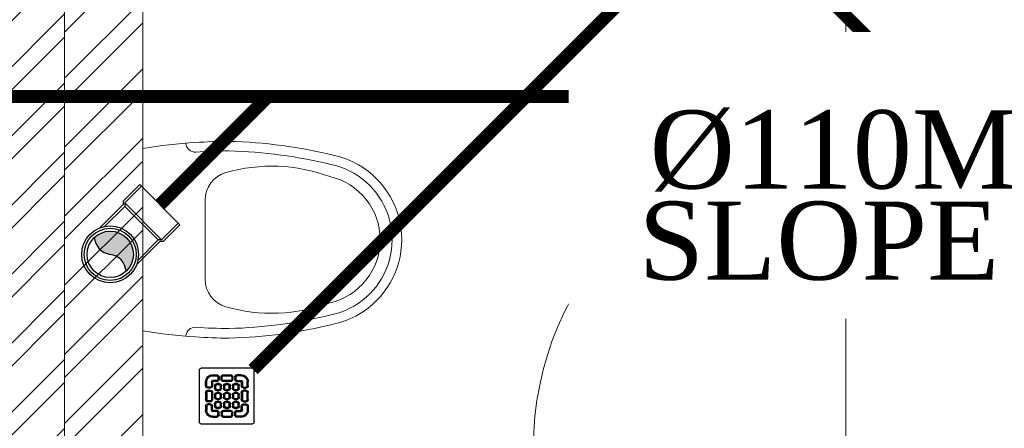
# Model space of a CAD drawing. Header units: inches. Extents: x 105152 to 158499, y 12149 to 30915.
# Tile 55 of 256: x 123990 to 124066, y 21381 to 21412. Entities that reach past the tile are written whole.
import ezdxf

# ---------------------------------------------------------------- set-up
doc = ezdxf.new("R2010")
doc.units = ezdxf.units.IN
doc.header["$MEASUREMENT"] = 0
for name, color, linetype, lineweight in [('AR - PLAN', 251, 'Continuous', 5), ('DRAINAGE ', 7, 'Continuous', 9), ('PD_BRICK WALL_115', 134, 'Continuous', 30), ('PD_FIXTURE', 21, 'Continuous', 25), ('PD_HATCH', 45, 'Continuous', 9), ('PP- 75DIA Soil Waste Sewer pipe', 90, 'Continuous', 9), ('PP-Soil Pipe', 1, 'Continuous', 25), ('PP-SWP', 1, 'Continuous', 25), ('PP-TEXT', 7, 'Continuous', 40), ('PP-WWP', 3, 'Continuous', 25)]:
    doc.layers.add(name, color=color, linetype=linetype, lineweight=lineweight)
doc.styles.add('Arial', font='GOTHIC.TTF')

# ---------------------------------------------------------------- blocks, each defined once
blk = doc.blocks.new('A$C24556D30')
at = {"color": 251, "lineweight": 5}
for p, q in [((170.0000553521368, 400.0000540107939), (170.0000553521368, 20.00005401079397)), ((300.0000553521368, 210.000054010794), (300.0000553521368, 292.2294342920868)), ((300.0000553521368, 210.000054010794), (300.0000553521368, 127.7706737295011))]:
    blk.add_line(p, q, dxfattribs=at)
for points in [[(279.8877858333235, 412.5391608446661, 0.027530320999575), (170.0000553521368, 400.0000540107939, 0.027530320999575)], [(569.74867281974, 385.5564478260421, 0.0549045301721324), (350.0000553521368, 415.000054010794, 0.0549045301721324)], [(564.9384326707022, 366.1435245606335, 0.0549045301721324), (349.5301892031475, 395.0055741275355, 0.0549045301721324)], [(300.0000553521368, 210.000054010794), (300.0000553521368, 290.000054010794, 0.7043924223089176)], [(300.0000553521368, 210.000054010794), (300.0000553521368, 130.0000540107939, -0.7043924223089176)], [(564.9384326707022, 53.85658346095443, -0.0549045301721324), (349.5301892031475, 24.99453389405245, -0.0549045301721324)], [(569.74867281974, 34.44366019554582, -0.0549045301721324), (350.0000553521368, 5.000054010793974, -0.0549045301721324)], [(170.0000553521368, 20.00005401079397, 0.0275303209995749), (279.8877858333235, 7.460947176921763, 0.0275303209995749)]]:
    blk.add_lwpolyline(points, format="xyb", dxfattribs=at)
for centre, radius, start, end in [((279.9358992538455, 412.5424842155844), 20, 184.5904764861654, 273.8822723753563), ((350.0000553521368, -584.9999459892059), 1000, 90, 94.02043563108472), ((350.0000553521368, -584.9999459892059), 980, 90, 94.02043563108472), ((530.0000553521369, 210.000054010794), 180, 59.99999999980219, 77.24246783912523), ((360.0000553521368, 292.2294342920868), 60, 105.9249351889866, 180), ((439.0485481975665, 15.1852102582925), 348.1009654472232, 69.7009941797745, 105.9249351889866), ((530.0000553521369, 210.000054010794), 160, 59.99999999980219, 77.24246783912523), ((530.0000553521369, 210.000054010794), 180, 0, 59.99999999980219), ((530.0000553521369, 210.000054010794), 135, 0, 77.24246783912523), ((530.0000553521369, 210.000054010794), 160, 0, 59.99999999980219), ((530.0000553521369, 210.000054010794), 135, 282.7575321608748, 0), ((530.0000553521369, 210.000054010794), 160, 300.0000000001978, 0), ((530.0000553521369, 210.000054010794), 180, 300.0000000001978, 0), ((360.0000553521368, 127.7706737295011), 60, 180, 254.0750648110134), ((439.0485481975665, 404.8148977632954), 348.1009654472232, 254.0750648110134, 290.2990058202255), ((530.0000553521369, 210.000054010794), 160, 282.7575321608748, 300.0000000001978), ((530.0000553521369, 210.000054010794), 180, 282.7575321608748, 300.0000000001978), ((279.9358992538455, 7.457623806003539), 20, 86.1177276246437, 175.4095235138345), ((350.0000553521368, 1005.000054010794), 980, 265.9795643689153, 270), ((350.0000553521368, 1005.000054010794), 1000, 265.9795643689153, 270)]:
    blk.add_arc(centre, radius, start, end, dxfattribs=at)
blk = doc.blocks.new('FIRST FLOOR PLAN 0')
at = {"layer": 'PD_HATCH', "lineweight": 5}
h = blk.add_hatch(dxfattribs=at)
h.set_pattern_fill('ANSI32', color=251, scale=10)
h.set_pattern_definition([(45, (-550.7705653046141, -242.3817885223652), (-2.651650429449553, 2.651650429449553), []), (45, (-549.0027983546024, -242.3817885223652), (-2.651650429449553, 2.651650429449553), [])])
h.paths.add_polyline_path([(-539.9997091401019, -240.2998080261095), (-583.2497091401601, -240.2998080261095), (-583.2497091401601, -244.7998080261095), (-539.9997091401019, -244.7998080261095)])
h.paths.add_polyline_path([(-625.2497091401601, -240.2998080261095), (-668.4997091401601, -240.2998080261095), (-668.4997091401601, -244.7998080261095), (-625.2497091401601, -244.7998080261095)], flags=17)
h.paths.add_polyline_path([(-539.9997091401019, -323.4998080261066), (-539.9997091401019, -327.9998080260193), (-377.9997091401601, -327.9998080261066), (-377.9997091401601, -323.4998080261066), (-530.9997091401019, -323.4998080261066), (-530.9997091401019, -233.9998080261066), (-470.9997091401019, -233.9998080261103), (-470.9997091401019, -257.9998080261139), (-466.4997091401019, -257.9998080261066), (-466.4997091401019, -233.9998080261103), (-386.9997091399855, -233.9998080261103), (-386.9997091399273, -261.9998080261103), (-382.4997091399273, -261.9998080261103), (-382.4997091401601, -102.9998080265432), (-377.9997091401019, -102.9998080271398), (-377.9997091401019, -98.49980802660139), (-386.9997091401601, -98.49980802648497), (-386.9997091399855, -224.9998080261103), (-530.9997091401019, -224.9998080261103), (-530.9997091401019, -8.9998324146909), (-539.9997091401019, -8.9998324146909)])
h.paths.add_polyline_path([(-595.4997039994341, -332.9374820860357), (-590.9997039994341, -332.9374820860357), (-590.9997039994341, -327.9998080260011), (-581.9997091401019, -327.9998080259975), (-581.9997091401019, -323.4998080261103), (-668.4997091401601, -323.4998080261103), (-668.4997091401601, -167.9998080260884), (-745.4997091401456, -167.9998080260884), (-745.4997091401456, -172.4998080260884), (-672.9997091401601, -172.4998080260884), (-672.9997091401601, -323.4998080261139), (-728.9997091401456, -323.4998080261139), (-728.9997091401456, -327.9998080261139), (-595.4997039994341, -327.9998080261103)])
h = blk.add_hatch(dxfattribs=at)
h.set_pattern_fill('ANSI32', color=251, scale=10)
h.set_pattern_definition([(45, (26013.46920260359, 17879.3870099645), (-2.651650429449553, 2.651650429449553), []), (45, (26015.2369695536, 17879.3870099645), (-2.651650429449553, 2.651650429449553), [])])
h.paths.add_polyline_path([(-524.9997091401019, -8.999808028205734), (-530.9997091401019, -8.999808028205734), (-530.9997091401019, -44.99980802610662), (-524.9997091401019, -44.99980802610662)])
h.paths.add_polyline_path([(-524.9997091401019, -44.99980802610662), (-530.9997091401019, -44.99980802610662), (-530.9997091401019, -80.99980802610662), (-524.9997091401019, -80.99980802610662)])
h.paths.add_polyline_path([(-530.9997091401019, -80.99980802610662), (-530.9997091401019, -116.9998080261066), (-524.9997091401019, -116.9998080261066), (-524.9997091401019, -80.99980802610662)])
h.paths.add_polyline_path([(-524.9997091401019, -116.9998080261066), (-530.9997091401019, -116.9998080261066), (-530.9997091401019, -152.9998080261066), (-524.9997091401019, -152.9998080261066)])
h.paths.add_polyline_path([(-524.9997091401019, -152.9998080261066), (-530.9997091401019, -152.9998080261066), (-530.9997091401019, -188.9998080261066), (-524.9997091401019, -188.9998080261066)])
h.paths.add_polyline_path([(-524.9997091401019, -188.9998080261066), (-530.9997091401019, -188.9998080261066), (-530.9997091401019, -224.9998080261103), (-524.9997091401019, -224.9998080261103)])
h.paths.add_polyline_path([(-245.9997091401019, -8.99980802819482), (-254.9997091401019, -8.99980802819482), (-254.9997091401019, -98.49980802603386), (-259.4997091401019, -98.49980802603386), (-259.4997091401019, -102.9998080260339), (-254.9997091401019, -102.9998080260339), (-254.9997091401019, -112.9998080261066), (-245.9997091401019, -112.999808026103)])
h.paths.add_polyline_path([(-326.9997091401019, -8.999808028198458), (-331.4997091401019, -8.999808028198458), (-331.4997091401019, -98.49980802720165), (-335.9997091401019, -98.49980802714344), (-335.9997091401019, -102.9998080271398), (-301.4997091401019, -102.9998080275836), (-301.4997091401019, -98.49980802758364), (-326.9997091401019, -98.49980802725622)])
h.paths.add_polyline_path([(-331.4997091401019, -26.99980802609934), (-334.4997091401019, -26.99980802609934), (-334.4997091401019, -31.49980802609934), (-331.4997091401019, -31.49980802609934)], flags=17)
h.paths.add_polyline_path([(-358.4997091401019, -26.99980802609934), (-361.4997091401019, -26.99980802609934), (-361.4997091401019, -17.99980802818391), (-365.9997091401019, -17.99980802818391), (-365.9997091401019, -26.99980802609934), (-376.4997091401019, -26.99980802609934), (-376.4997091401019, -31.49980802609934), (-358.4997091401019, -31.49980802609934)])
h.paths.add_polyline_path([(-412.4997091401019, -8.999808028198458), (-416.9997091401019, -8.999808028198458), (-416.9997091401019, -24.99980802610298), (-416.9997091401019, -31.49980802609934), (-412.4997091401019, -31.49980802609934), (-412.4997091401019, -26.99980802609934)])
h.paths.add_polyline_path([(-121.4997091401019, -8.99980802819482), (-125.9997091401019, -8.99980802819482), (-125.9997091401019, -26.99980802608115), (-121.4997091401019, -26.99980802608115)])
at = {"layer": 'PD_BRICK WALL_115', "color": 251, "lineweight": 5}
blk.add_line((-524.9997091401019, -224.9998080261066), (-524.9997091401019, -8.999808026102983), dxfattribs=at)
blk.add_lwpolyline([(-377.9997091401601, -323.4998080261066), (-530.9997091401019, -323.4998080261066), (-530.9997091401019, -233.9998080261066), (-470.9997091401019, -233.9998080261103), (-470.9997091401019, -257.9998080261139), (-466.4997091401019, -257.9998080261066), (-466.4997091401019, -233.9998080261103), (-386.9997091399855, -233.9998080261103), (-386.9997091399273, -261.9998080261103), (-382.4997091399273, -261.9998080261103), (-382.4997091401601, -102.9998080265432), (-377.9997091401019, -102.9998080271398), (-377.9997091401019, -98.49980802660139), (-386.9997091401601, -98.49980802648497), (-386.9997091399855, -224.9998080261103), (-530.9997091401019, -224.9998080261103), (-530.9997091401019, -8.9998324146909), (-539.9997091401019, -8.9998324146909), (-539.9997091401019, -323.4998080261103), (-539.9997091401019, -323.4998080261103)], dxfattribs=at)
at = {"layer": 'PD_FIXTURE', "color": 251, "lineweight": 5, "ltscale": 12}
for p, q in [((-470.9997091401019, -186.9998080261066), (-470.9997091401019, -200.6248080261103)), ((-470.9997091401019, -186.9998080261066), (-470.9997091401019, -198.9998080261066)), ((-470.9997091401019, -222.9998080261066), (-470.9997091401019, -198.9998080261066))]:
    blk.add_line(p, q, dxfattribs=at)
blk.add_arc((-470.9997091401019, -222.9998080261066), 24, 90, 180, dxfattribs=at)
at = {"layer": 'PD_FIXTURE', "color": 251, "ltscale": 12, "xscale": -0.03684210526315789, "yscale": 0.03684210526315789, "zscale": 0.03684210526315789, "rotation": 180}
blk.add_blockref('A$C24556D30', (-531.2628690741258, -199.2629639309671), dxfattribs=at)
blk = doc.blocks.new('PP-WC CONNECTOR BEND')
at = {"lineweight": 30}
h = blk.add_hatch(color=256, dxfattribs=at)
edge = h.paths.add_edge_path()
edge.add_ellipse((-79.84568734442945, 16.06918967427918), major_axis=(19.39290396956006, 18.32186724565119), ratio=1, start_angle=96.33861705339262, end_angle=173.6613829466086, ccw=False)
edge.add_ellipse((-101.1428493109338, 0.0003864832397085), major_axis=(22.89194586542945, -24.23013451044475), ratio=0.9999999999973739, start_angle=-45.00000000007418, end_angle=134.9999999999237, ccw=False)
edge.add_ellipse((-122.4400112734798, -16.0684167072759), major_axis=(18.3218672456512, -19.39290396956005), ratio=1, start_angle=6.33861705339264, end_angle=83.66138294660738)
at = {"linetype": 'Continuous'}
for p, q in [((-37.50000000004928, 37.49999999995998), (-84.90057435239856, 37.49999999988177)), ((-34.09090909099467, 40.90909090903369), (-37.50000000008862, 37.49999999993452)), ((-34.09090909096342, 40.90909090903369), (-5.70708e-11, 40.90909090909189)), ((5.72413e-11, -40.90909090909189), (-5.70708e-11, 40.90909090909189)), ((-37.49999999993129, -37.50000000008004), (-84.90057435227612, -37.50000000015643)), ((-34.09090909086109, -40.90909090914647), (-37.4999999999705, -37.50000000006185)), ((-34.09090909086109, -40.90909090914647), (5.72413e-11, -40.90909090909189))]:
    blk.add_line(p, q, dxfattribs=at)
at = {"linetype": 'Continuous', "ltscale": 0.005}
for p, q in [((-37.50000000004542, 34.09090909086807), (-78.63664915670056, 34.09090909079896)), ((-34.09090909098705, 37.49999999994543), (-37.50000000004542, 34.09090909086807)), ((-37.49999999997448, -34.09090909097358), (-37.50000000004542, 34.09090909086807)), ((-34.09090909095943, 37.49999999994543), (-6.89511e-11, 37.5)), ((-34.09090909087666, -37.50000000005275), (-34.09090909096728, 37.49999999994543)), ((-37.49999999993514, -34.09090909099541), (-78.63664915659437, -34.09090909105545)), ((-34.09090909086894, -37.50000000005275), (-37.49999999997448, -34.09090909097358)), ((-34.09090909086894, -37.50000000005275), (4.14389e-11, -37.5))]:
    blk.add_line(p, q, dxfattribs=at)
at = {"linetype": 'Continuous'}
blk.add_circle((-101.2499999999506, -1.69166e-10), 40.90909090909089, dxfattribs=at)
at = {"lineweight": 30}
for radius in [37.50049768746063, 33.33377572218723]:
    blk.add_circle((-101.1428493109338, 0.0003864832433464), radius, dxfattribs=at)
for centre, start, end in [((-79.84568734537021, 16.06918967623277), 139.7119494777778, 217.0347153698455), ((-122.4400112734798, -16.0684167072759), 319.7119494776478, 37.03471536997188)]:
    blk.add_arc(centre, 26.67912186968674, start, end, dxfattribs=at)
blk = doc.blocks.new('PP-GRATING')
at = {"linetype": 'Continuous'}
for p, q in [((-53.13747282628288, -49.44342391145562), (-53.13747282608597, 49.44342391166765)), ((-49.72758152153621, 52.85331521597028), (49.72758152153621, 52.85331521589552)), ((-27.56328804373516, 40.69137005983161), (-27.56328804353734, 38.6454352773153)), ((-19.60687500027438, 40.69137005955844), (-27.56328705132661, 40.69137005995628)), ((-19.60687500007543, 38.6454352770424), (-27.56328705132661, 38.6454352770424)), ((-19.60687500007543, 38.6454352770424), (-19.60687500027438, 40.69137005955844)), ((-7.103939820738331, 38.64543329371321), (-7.103939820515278, 40.69136807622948)), ((-7.103940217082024, 40.6913679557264), (6.535625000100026, 40.6913679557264)), ((-7.103940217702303, 38.64543317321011), (6.535625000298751, 38.64543317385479)), ((6.535625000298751, 40.6913680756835), (6.535625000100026, 38.64543329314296)), ((19.03855978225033, 40.69137005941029), (26.99497183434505, 40.69137005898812)), ((19.03855978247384, 38.64543527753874), (19.03855978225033, 40.69137005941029)), ((19.03855978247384, 38.64543527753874), (26.99497183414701, 38.64543527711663)), ((26.99497282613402, 40.69137005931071), (26.99497282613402, 38.64543527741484)), ((52.56915760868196, 50.01173912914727), (52.5691576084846, -48.87510869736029)), ((-38.92959239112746, 27.27913092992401), (-40.9755271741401, 27.27913092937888)), ((-40.9755271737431, 27.27913152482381), (-40.9755271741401, 19.32271800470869)), ((-38.92959239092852, 19.32271800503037), (-40.97552717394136, 19.32271811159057)), ((-38.92959239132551, 27.2791315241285), (-38.92959239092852, 19.32271800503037)), ((-29.83654891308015, 19.32271788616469), (-29.83654891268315, 27.27913104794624)), ((-27.79061413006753, 27.27913104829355), (-29.83654891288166, 27.27913092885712)), ((-29.83654891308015, 19.32271788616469), (-27.79061413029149, 19.32271788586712)), ((-27.79061413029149, 19.32271788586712), (-27.79061413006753, 27.27913104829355)), ((-27.56328804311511, 29.55239179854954), (-27.56328804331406, 27.5064570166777)), ((-27.56328804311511, 29.55239179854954), (-19.60687539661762, 29.55239179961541)), ((-27.56328804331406, 27.5064570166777), (-19.60687539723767, 27.50645701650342)), ((-23.92607065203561, 14.77619622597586), (-23.92607065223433, 19.32271792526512)), ((-21.88013586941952, 19.32271792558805), (-23.92607065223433, 19.32271792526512)), ((-21.88013586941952, 14.77619626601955), (-21.88013586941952, 19.32271788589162)), ((-19.60687539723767, 27.50645701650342), (-19.60687539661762, 29.55239179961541)), ((-19.60687500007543, 23.64191361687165), (-15.06035345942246, 23.64191361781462)), ((-19.60687499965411, 21.59597883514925), (-19.60687500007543, 23.64191361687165)), ((-19.60687480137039, 21.59597875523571), (-15.0603532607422, 21.59597875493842)), ((-17.3336141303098, 31.82565266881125), (-17.33361413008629, 36.37217436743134)), ((-15.28767934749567, 36.37217433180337), (-17.3336141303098, 36.37217433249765)), ((-17.3336141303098, 31.82565266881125), (-15.2876793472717, 31.82565266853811)), ((-15.2876793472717, 31.82565266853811), (-15.28767934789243, 36.37217436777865)), ((-15.06035345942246, 23.64191361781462), (-15.06035345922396, 21.59597883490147)), ((-12.78709239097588, 19.32271784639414), (-12.78709239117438, 14.77619614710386)), ((-10.74115760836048, 19.32271796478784), (-12.78709239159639, 19.32271796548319)), ((-11.42313586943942, 36.37217242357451), (-11.42313586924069, 31.8256507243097)), ((-9.377201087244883, 36.37217242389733), (-11.42313586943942, 36.37217242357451)), ((-11.42313586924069, 31.82565076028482), (-9.377201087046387, 31.82565072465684)), ((-10.74115760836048, 19.32271796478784), (-10.74115760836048, 14.77619634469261)), ((-9.377201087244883, 36.37217242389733), (-9.377201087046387, 31.82565072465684)), ((-7.103940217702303, 29.55238981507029), (6.535625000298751, 29.55238981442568)), ((-7.103940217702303, 29.55238981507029), (-7.103940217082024, 27.50645503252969)), ((-7.103940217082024, 27.50645503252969), (6.535625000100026, 27.50645503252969)), ((-6.876614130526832, 14.7761961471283), (-6.876614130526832, 19.32271784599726)), ((-4.830679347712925, 19.3227178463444), (-6.876614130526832, 19.32271784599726)), ((-4.830679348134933, 14.77619614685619), (-4.830679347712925, 19.3227178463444)), ((-2.557418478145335, 23.64191353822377), (1.98910306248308, 23.64191353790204)), ((-2.55741847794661, 21.59597875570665), (-2.557418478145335, 23.64191353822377)), ((-2.55741847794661, 21.59597875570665), (1.989103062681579, 21.59597875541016)), ((1.98910306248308, 23.64191353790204), (1.989103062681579, 21.59597875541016)), ((4.262364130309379, 19.32271788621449), (4.262364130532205, 14.77619626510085)), ((6.308298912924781, 19.32271788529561), (4.262364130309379, 19.32271788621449)), ((6.308298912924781, 19.32271788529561), (6.308298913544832, 14.77619626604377)), ((6.535625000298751, 29.55238981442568), (6.535625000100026, 27.50645503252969)), ((8.808885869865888, 31.82565068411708), (8.808885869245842, 36.37217230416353)), ((10.85482065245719, 36.37217219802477), (8.808885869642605, 36.37217219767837)), ((8.808885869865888, 31.82565068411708), (10.85482065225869, 31.82565068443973)), ((10.17284239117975, 14.77619614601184), (10.1728423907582, 19.32271784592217)), ((12.21877717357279, 19.32271784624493), (10.1728423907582, 19.32271784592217)), ((10.85482065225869, 31.82565068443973), (10.85482065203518, 36.37217230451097)), ((12.21877717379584, 14.77619614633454), (12.21877717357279, 19.32271784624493)), ((14.49203804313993, 23.64191353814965), (19.03855958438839, 23.64191353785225)), ((14.49203804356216, 21.59597875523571), (14.49203804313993, 23.64191353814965)), ((14.49203804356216, 21.59597875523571), (19.03855958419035, 21.59597875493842)), ((14.71936413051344, 31.82565266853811), (14.71936413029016, 36.37217436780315)), ((14.71936413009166, 36.3721743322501), (16.76529891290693, 36.37217433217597)), ((16.76529891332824, 31.82565266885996), (14.71936413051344, 31.82565266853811)), ((16.76529891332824, 31.82565266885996), (16.76529891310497, 36.37217436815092)), ((26.99497282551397, 29.55239179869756), (19.03856017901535, 29.55239179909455)), ((19.03856017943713, 27.50645701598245), (19.03856017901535, 29.55239179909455)), ((26.99497282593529, 27.50645701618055), (19.03856017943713, 27.50645701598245)), ((19.03855958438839, 23.64191353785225), (19.03855958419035, 21.59597875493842)), ((21.31182065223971, 19.32271788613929), (21.31182065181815, 14.77619626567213)), ((23.35775543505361, 19.32271788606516), (21.31182065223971, 19.32271788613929)), ((23.35775543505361, 19.32271788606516), (23.35775543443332, 14.776196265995)), ((26.99497282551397, 29.55239179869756), (26.99497282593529, 27.50645701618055)), ((27.22229891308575, 19.32271788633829), (27.22229891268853, 27.27913104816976)), ((27.22229891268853, 27.27913104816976), (29.26823369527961, 27.27913092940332)), ((29.26823369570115, 19.32271788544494), (27.22229891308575, 19.32271788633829)), ((29.26823369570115, 19.32271788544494), (29.2682336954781, 27.27913104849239)), ((38.36127717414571, 27.2791315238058), (38.36127717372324, 19.3227180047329)), ((38.36127717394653, 27.27913092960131), (40.40721195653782, 27.27913092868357)), ((38.36127717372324, 19.3227180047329), (40.40721195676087, 19.32271811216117)), ((40.40721195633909, 27.2791315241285), (40.40721195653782, 19.32271800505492)), ((-40.97552717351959, 6.819783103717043), (-40.97552717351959, -6.819781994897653)), ((-38.92959239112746, 6.819783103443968), (-40.97552717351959, 6.819783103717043)), ((-38.92959239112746, 6.819783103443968), (-38.92959239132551, -6.819781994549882)), ((-36.65633152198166, 17.04945701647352), (-32.10981017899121, 17.0494570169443)), ((-36.65633152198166, 17.04945701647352), (-36.65633152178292, 15.00352223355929)), ((-36.65633152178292, 15.00352223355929), (-32.10981017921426, 15.00352223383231)), ((-32.10980978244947, 11.1389787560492), (-36.65633132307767, 11.1389787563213)), ((-36.65633132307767, 11.1389787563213), (-36.65633132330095, 9.093043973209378)), ((-32.10980978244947, 9.093043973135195), (-36.65633132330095, 9.093043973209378)), ((-32.10980978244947, 9.093043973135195), (-32.10980978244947, 11.1389787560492)), ((-29.83654891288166, -6.819782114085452), (-29.83654891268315, 6.819783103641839)), ((-29.83654891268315, 6.819783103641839), (-27.79061413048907, 6.819783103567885)), ((-27.79061413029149, -6.819782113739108), (-27.79061413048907, 6.819783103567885)), ((-21.88013586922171, 14.77619622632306), (-23.92607065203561, 14.77619622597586)), ((-23.92607065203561, -2.27326066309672), (-23.92607065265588, 2.273261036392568)), ((-21.8801358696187, 2.273261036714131), (-23.92607065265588, 2.273261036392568)), ((-21.8801358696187, -2.273260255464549), (-21.8801358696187, 2.273261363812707)), ((-15.06035365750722, 12.50293527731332), (-19.60687499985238, 12.50293527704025)), ((-19.60687460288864, 12.50293535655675), (-19.60687460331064, 10.45700057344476)), ((-15.0603532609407, 10.45700057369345), (-19.60687460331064, 10.45700057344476)), ((-19.60687499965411, 6.592456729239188), (-15.06035345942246, 6.592456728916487)), ((-19.60687499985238, 4.546521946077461), (-19.60687499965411, 6.592456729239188)), ((-19.60687480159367, 4.546522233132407), (-15.0603532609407, 4.546522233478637)), ((-15.06035326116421, 12.50293535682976), (-15.0603532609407, 10.45700057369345)), ((-15.06035345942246, 6.592456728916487), (-15.06035345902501, 4.546521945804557)), ((-12.78709239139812, 14.7761963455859), (-10.74115760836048, 14.77619634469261)), ((-12.78709239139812, 2.273261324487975), (-12.78709239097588, -2.273260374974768)), ((-10.74115760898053, 2.27326107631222), (-12.78709239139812, 2.273261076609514)), ((-10.74115760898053, 2.27326107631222), (-10.74115760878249, -2.273260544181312)), ((-4.830679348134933, 14.77619614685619), (-6.876614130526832, 14.7761961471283)), ((-6.876614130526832, -2.273260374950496), (-6.876614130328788, 2.273261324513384)), ((-4.830679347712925, 2.273261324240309), (-6.876614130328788, 2.273261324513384)), ((-4.830679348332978, -2.273260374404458), (-4.830679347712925, 2.273261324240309)), ((1.98910326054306, 12.50293527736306), (-2.557418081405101, 12.50293527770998)), ((-2.557418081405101, 12.50293527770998), (-2.557418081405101, 10.45700049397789)), ((1.989103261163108, 10.45700049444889), (-2.557418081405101, 10.45700049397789)), ((-2.557418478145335, 6.592457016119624), (1.98910306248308, 6.592457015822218)), ((-2.557418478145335, 4.546522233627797), (-2.557418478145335, 6.592457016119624)), ((-2.557418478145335, 4.546522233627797), (1.98910306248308, 4.546522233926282)), ((1.98910326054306, 12.50293527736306), (1.989103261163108, 10.45700049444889)), ((1.98910306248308, 6.592457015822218), (1.98910306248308, 4.546522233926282)), ((4.262364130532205, 14.77619626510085), (6.308298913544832, 14.77619626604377)), ((4.262364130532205, 2.273261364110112), (4.262364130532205, -2.273260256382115)), ((6.308298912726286, 2.273261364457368), (4.262364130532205, 2.273261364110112)), ((6.308298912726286, 2.273261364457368), (6.308298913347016, -2.273260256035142)), ((12.21877717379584, 14.77619614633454), (10.17284239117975, 14.77619614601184)), ((10.17284239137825, -2.273260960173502), (10.17284239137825, 2.273260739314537)), ((12.21877717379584, 2.273260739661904), (10.17284239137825, 2.273260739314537)), ((12.21877717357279, -2.273260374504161), (12.21877717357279, 2.273261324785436)), ((19.03855978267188, 12.50293527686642), (14.49203844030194, 12.50293527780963)), ((14.49203844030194, 12.50293527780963), (14.49203843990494, 10.45700049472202)), ((19.03855978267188, 10.45700049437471), (14.49203843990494, 10.45700049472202)), ((14.49203804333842, 6.592456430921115), (19.0385595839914, 6.59245643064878)), ((14.49203804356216, 4.546521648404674), (14.49203804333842, 6.592456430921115)), ((14.49203804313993, 4.546522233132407), (19.03855958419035, 4.546522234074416)), ((19.03855978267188, 12.50293527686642), (19.03855978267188, 10.45700049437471)), ((19.0385595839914, 6.59245643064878), (19.03855958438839, 4.546521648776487)), ((21.31182065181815, 14.77619626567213), (23.35775543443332, 14.776196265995)), ((21.31182065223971, 2.273261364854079), (21.31182065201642, -2.273260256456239)), ((23.35775543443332, 2.273260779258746), (21.3118206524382, 2.27326077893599)), ((23.35775543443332, 2.273260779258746), (23.35775543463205, -2.273260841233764)), ((27.22229891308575, -6.819782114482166), (27.22229891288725, 6.819783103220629)), ((29.26823369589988, 6.819783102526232), (27.22229891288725, 6.819783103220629)), ((29.2682336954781, -6.819782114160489), (29.26823369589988, 6.819783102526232)), ((36.08801630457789, 17.04945701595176), (31.54149496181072, 17.04945701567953)), ((36.08801630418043, 15.00352223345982), (31.54149496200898, 15.00352223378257)), ((31.5414945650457, 11.13897875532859), (36.0880161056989, 11.13897875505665)), ((31.5414945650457, 9.09304397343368), (31.5414945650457, 11.13897875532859)), ((31.5414945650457, 9.09304397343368), (36.08801610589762, 9.093043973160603)), ((36.08801630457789, 17.04945701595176), (36.08801630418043, 15.00352223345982)), ((36.0880161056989, 11.13897875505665), (36.08801610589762, 9.093043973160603)), ((38.36127717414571, 6.819783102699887), (38.36127717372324, -6.819781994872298)), ((38.36127717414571, 6.819783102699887), (40.40721195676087, 6.819783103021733)), ((40.40721195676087, 6.819783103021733), (40.40721195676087, -6.819781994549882)), ((-40.9755271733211, -6.819781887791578), (-38.92959239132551, -6.819781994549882)), ((-36.65633152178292, -9.093042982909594), (-32.10981017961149, -9.093042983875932)), ((-36.65633152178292, -9.093042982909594), (-36.65633152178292, -11.13897776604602)), ((-36.65633152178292, -11.13897776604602), (-32.10981017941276, -11.13897776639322)), ((-36.65633152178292, -17.04945743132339), (-36.65633152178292, -15.00352264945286)), ((-36.65633152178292, -15.00352264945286), (-32.10981017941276, -15.00352264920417)), ((-36.65633152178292, -17.04945743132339), (-32.10981017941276, -17.04945743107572)), ((-32.10981017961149, -9.093042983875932), (-32.10981053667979, -11.13897776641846)), ((-29.83654891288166, -6.819782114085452), (-27.79061413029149, -6.819782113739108)), ((-21.8801358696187, -2.273260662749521), (-23.92607065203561, -2.27326066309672)), ((-23.92607065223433, -19.32271681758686), (-23.92607065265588, -14.77619511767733)), ((-21.8801358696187, -14.77619511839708), (-23.92607065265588, -14.77619511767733)), ((-21.8801358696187, -19.32271677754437), (-21.88013586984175, -14.77619515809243)), ((-19.60687500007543, -10.45699942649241), (-15.06035345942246, -10.456999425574)), ((-19.60687499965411, -12.50293420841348), (-19.60687500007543, -10.45699942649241)), ((-15.06035365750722, -4.546521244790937), (-19.60687499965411, -4.546521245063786)), ((-19.60687460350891, -4.546521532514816), (-19.60687460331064, -6.592456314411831)), ((-15.06035326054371, -6.592456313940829), (-19.60687460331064, -6.592456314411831)), ((-19.6068748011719, -12.50293428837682), (-15.0603532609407, -12.50293428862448)), ((-15.0603532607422, -4.546521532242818), (-15.06035326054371, -6.592456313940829)), ((-15.06035345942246, -10.456999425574), (-15.06035345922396, -12.5029342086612)), ((-12.78709239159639, -2.27326054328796), (-10.74115760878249, -2.273260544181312)), ((-12.78709239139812, -14.77619519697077), (-12.78709239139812, -19.32271689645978)), ((-10.74115760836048, -14.77619507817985), (-12.78709239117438, -14.77619507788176)), ((-10.74115760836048, -14.77619507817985), (-10.74115760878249, -19.32271669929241)), ((-4.830679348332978, -2.273260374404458), (-6.876614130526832, -2.273260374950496)), ((-6.876614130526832, -19.32271689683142), (-6.876614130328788, -14.77619519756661)), ((-4.830679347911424, -14.77619519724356), (-6.876614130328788, -14.77619519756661)), ((-4.830679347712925, -19.32271689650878), (-4.830679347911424, -14.77619519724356)), ((1.98910326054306, -4.546521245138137), (-2.557418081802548, -4.546521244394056)), ((-2.557418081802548, -4.546521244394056), (-2.557418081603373, -6.59245602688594)), ((1.989103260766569, -6.592456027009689), (-2.557418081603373, -6.59245602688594)), ((-2.557418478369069, -10.45699950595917), (1.98910306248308, -10.45699950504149)), ((-2.557418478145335, -12.50293428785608), (-2.557418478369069, -10.45699950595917)), ((-2.557418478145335, -12.50293428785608), (1.98910306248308, -12.5029342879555)), ((1.98910326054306, -4.546521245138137), (1.989103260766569, -6.592456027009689)), ((1.98910306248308, -10.45699950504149), (1.98910306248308, -12.5029342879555)), ((4.262364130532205, -2.273260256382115), (6.308298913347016, -2.273260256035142)), ((4.262364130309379, -14.77619515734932), (4.262364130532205, -19.32271677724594)), ((6.308298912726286, -14.77619515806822), (4.262364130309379, -14.77619515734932)), ((6.308298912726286, -14.77619515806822), (6.308298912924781, -19.32271677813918)), ((12.21877717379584, -2.273260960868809), (10.17284239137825, -2.273260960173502)), ((10.1728423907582, -19.32271689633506), (10.17284239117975, -14.77619519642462)), ((12.21877717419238, -14.77619519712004), (10.17284239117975, -14.77619519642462)), ((12.21877717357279, -19.32271689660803), (12.21877717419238, -14.77619519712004)), ((19.03855978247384, -4.54652124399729), (14.4920384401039, -4.546521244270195)), ((14.49203843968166, -4.546521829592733), (14.4920384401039, -6.592456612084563)), ((19.03855978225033, -6.592456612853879), (14.4920384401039, -6.592456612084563)), ((14.49203804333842, -10.45699950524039), (19.03855958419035, -10.4569995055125)), ((14.49203804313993, -12.50293428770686), (14.49203804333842, -10.45699950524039)), ((14.49203804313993, -12.50293428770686), (19.03855958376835, -12.50293428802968)), ((19.03855978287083, -4.546521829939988), (19.03855978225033, -6.592456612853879)), ((19.03855958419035, -10.4569995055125), (19.03855958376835, -12.50293428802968)), ((21.31182065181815, -2.273260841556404), (23.35775543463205, -2.273260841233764)), ((21.31182065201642, -14.77619515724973), (21.31182065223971, -19.32271677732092)), ((23.35775543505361, -14.77619515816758), (21.31182065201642, -14.77619515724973)), ((23.35775543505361, -14.77619515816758), (23.35775543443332, -19.32271677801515)), ((29.2682336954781, -6.819782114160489), (27.22229891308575, -6.819782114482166)), ((36.0880163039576, -9.09304298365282), (31.54149496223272, -9.093042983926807)), ((31.54149496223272, -9.093042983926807), (31.54149531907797, -11.13897776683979)), ((36.08801630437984, -11.13897776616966), (31.54149496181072, -11.13897776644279)), ((36.0880163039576, -15.00352264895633), (31.54149496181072, -15.00352264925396)), ((36.08801630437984, -17.04945743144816), (31.54149496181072, -17.04945743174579)), ((36.0880163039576, -9.09304298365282), (36.08801630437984, -11.13897776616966)), ((36.08801630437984, -17.04945743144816), (36.0880163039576, -15.00352264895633)), ((40.40721195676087, -6.819781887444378), (38.36127717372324, -6.819781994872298)), ((-40.9755271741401, -27.27913193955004), (-40.9755271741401, -19.32271842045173)), ((-38.92959239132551, -19.32271842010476), (-40.97552717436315, -19.32271852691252)), ((-38.92959239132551, -27.2791313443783), (-40.97552717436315, -27.27913134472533)), ((-38.92959239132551, -27.27913193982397), (-38.92959239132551, -19.32271842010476)), ((-29.83654891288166, -19.32271830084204), (-27.79061413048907, -19.32271830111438)), ((-29.83654891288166, -19.32271830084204), (-29.83654891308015, -27.27913146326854)), ((-27.79061413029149, -27.27913146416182), (-29.83654891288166, -27.27913134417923)), ((-27.79061413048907, -19.32271830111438), (-27.79061413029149, -27.27913146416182)), ((-27.56328804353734, -27.50645743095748), (-19.60687539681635, -27.50645743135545)), ((-27.56328804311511, -29.55239221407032), (-27.56328804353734, -27.50645743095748)), ((-27.56328804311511, -29.55239221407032), (-19.60687539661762, -29.5523922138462)), ((-21.88013586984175, -19.32271681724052), (-23.92607065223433, -19.32271681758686)), ((-15.0603532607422, -21.59597776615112), (-19.60687500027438, -21.59597776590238)), ((-19.60687539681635, -27.50645743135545), (-19.60687539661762, -29.5523922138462)), ((-19.60687460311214, -21.59597768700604), (-19.60687460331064, -23.6419124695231)), ((-15.06035326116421, -23.64191246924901), (-19.60687460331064, -23.6419124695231)), ((-17.33361413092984, -31.82565308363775), (-17.33361413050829, -36.37217478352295)), ((-17.33361413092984, -31.82565308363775), (-15.28767934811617, -31.82565308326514)), ((-15.28767934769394, -36.37217474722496), (-17.33361413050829, -36.37217474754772)), ((-15.28767934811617, -31.82565308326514), (-15.28767934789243, -36.37217478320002)), ((-15.0603532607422, -21.59597768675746), (-15.06035326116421, -23.64191246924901)), ((-12.78709239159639, -19.32271669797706), (-10.74115760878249, -19.32271669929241)), ((-11.42313586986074, -36.37217341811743), (-11.42313587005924, -31.82565171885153)), ((-11.42313587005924, -31.82565175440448), (-9.377201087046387, -31.82565171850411)), ((-9.377201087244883, -36.37217341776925), (-11.42313586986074, -36.37217341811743)), ((-9.377201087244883, -36.37217341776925), (-9.377201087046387, -31.82565171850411)), ((-7.103940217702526, -27.5064560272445), (6.535624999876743, -27.50645602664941)), ((-7.103940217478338, -29.55239081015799), (-7.103940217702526, -27.5064560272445)), ((-7.103940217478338, -29.55239081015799), (6.535624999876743, -29.5523908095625)), ((-4.830679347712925, -19.32271689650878), (-6.876614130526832, -19.32271689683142)), ((1.989103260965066, -21.59597776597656), (-2.557418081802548, -21.59597776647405)), ((-2.557418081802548, -21.59597776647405), (-2.557418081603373, -23.64191254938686)), ((1.989103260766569, -23.64191254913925), (-2.557418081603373, -23.64191254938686)), ((1.989103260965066, -21.59597776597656), (1.989103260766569, -23.64191254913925)), ((4.262364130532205, -19.32271677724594), (6.308298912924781, -19.32271677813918)), ((6.535624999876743, -29.5523908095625), (6.535624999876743, -27.50645602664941)), ((8.808885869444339, -31.82565168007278), (8.808885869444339, -36.37217329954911)), ((8.808885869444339, -31.82565168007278), (10.85482065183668, -31.82565167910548)), ((8.83294082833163, -36.42318279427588), (10.87884350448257, -36.4346446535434)), ((12.21877717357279, -19.32271689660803), (10.1728423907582, -19.32271689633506)), ((10.85482065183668, -31.82565167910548), (10.85482065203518, -36.37217329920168)), ((19.03855978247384, -21.59597776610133), (14.49203804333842, -21.59597776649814)), ((14.4920384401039, -21.59597776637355), (14.4920384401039, -23.64191254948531)), ((19.03855978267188, -23.64191254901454), (14.4920384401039, -23.64191254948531)), ((14.71936413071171, -31.82565308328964), (14.71936412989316, -36.37217478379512)), ((16.76529891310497, -31.82565308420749), (14.71936413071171, -31.82565308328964)), ((14.71936412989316, -36.3721747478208), (16.76529891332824, -36.37217474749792)), ((16.76529891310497, -31.82565308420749), (16.76529891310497, -36.37217478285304)), ((19.03855978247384, -21.59597776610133), (19.03855978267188, -23.64191254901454)), ((26.99497282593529, -27.50645743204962), (19.03856017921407, -27.50645743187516)), ((19.03856017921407, -27.50645743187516), (19.03856017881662, -29.55239221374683)), ((26.99497282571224, -29.55239221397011), (19.03856017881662, -29.55239221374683)), ((21.31182065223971, -19.32271677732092), (23.35775543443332, -19.32271677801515)), ((26.99497282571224, -29.55239221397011), (26.99497282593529, -27.50645743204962)), ((27.22229891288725, -19.32271830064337), (27.22229891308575, -27.27913146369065)), ((29.26823369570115, -19.32271830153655), (27.22229891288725, -19.32271830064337)), ((27.22229891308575, -27.27913146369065), (29.26823369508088, -27.27913134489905)), ((29.26823369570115, -19.32271830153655), (29.2682336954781, -27.279131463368)), ((38.36127717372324, -19.32271842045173), (40.40721195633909, -19.32271852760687)), ((38.36127717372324, -27.27913193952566), (38.36127717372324, -19.32271842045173)), ((38.36127717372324, -27.27913134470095), (40.40721195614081, -27.27913134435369)), ((40.40721195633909, -27.27913193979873), (40.40721195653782, -19.32271842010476)), ((49.15926630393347, -52.28500000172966), (-50.29589673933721, -52.28500000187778)), ((-27.56328804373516, -40.69137047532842), (-27.56328804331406, -38.64543569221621)), ((-19.60687500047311, -38.6454356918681), (-27.56328705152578, -38.64543569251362)), ((-19.60687500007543, -40.69137047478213), (-27.56328705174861, -40.69137047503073)), ((-19.60687500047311, -38.6454356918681), (-19.60687500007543, -40.69137047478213)), ((6.535624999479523, -38.64543428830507), (-7.103939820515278, -38.6454342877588)), ((-7.103939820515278, -38.6454342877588), (-7.103939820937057, -40.6913690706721)), ((6.535624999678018, -40.6913690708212), (-7.103939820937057, -40.6913690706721)), ((6.546979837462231, -38.68367258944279), (6.535517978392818, -40.72957526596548)), ((19.03855978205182, -38.64543569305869), (19.03855978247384, -40.69137047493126)), ((19.03855978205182, -38.64543569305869), (26.99497183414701, -38.64543569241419)), ((19.03855978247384, -40.69137047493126), (26.99497183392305, -40.69137047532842)), ((26.99497282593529, -40.69137047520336), (26.99497282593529, -38.64543569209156))]:
    blk.add_line(p, q, dxfattribs=at)
for centre, radius, start, end in [((-49.72758152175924, 49.44342391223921), 3.409891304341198, 89.99999999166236, 179.9999999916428), ((-27.56328804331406, 27.27913092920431), 13.41223913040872, 89.99999498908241, 179.9999970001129), ((-27.56328804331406, 27.27913092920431), 11.366304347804, 89.99999498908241, 179.9999970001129), ((-19.60687499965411, 36.37217440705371), 4.319195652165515, 359.9999990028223, 89.99999999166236), ((-19.60687499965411, 36.37217440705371), 2.273260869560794, 359.9999990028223, 89.99999999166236), ((-7.103940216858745, 36.37217242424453), 4.319195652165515, 89.99998998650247, 179.9999999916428), ((-7.103940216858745, 36.37217242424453), 2.273260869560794, 89.99998998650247, 179.9999999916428), ((6.535625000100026, 36.37217242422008), 4.319195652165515, 359.9999970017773, 89.99999999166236), ((6.535625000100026, 36.37217242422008), 2.273260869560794, 359.9999970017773, 89.99999999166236), ((19.03855978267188, 36.37217440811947), 4.319195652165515, 89.99999999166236, 180.0000010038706), ((19.03855978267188, 36.37217440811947), 2.273260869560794, 89.99999999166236, 180.0000010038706), ((26.99497282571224, 27.27913092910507), 13.41223913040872, 3.0032057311e-06, 90.00000499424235), ((26.99497282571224, 27.27913092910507), 11.366304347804, 3.0032057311e-06, 90.00000499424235), ((49.72758152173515, 50.01173912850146), 2.841576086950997, 359.9999999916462, 89.99999999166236), ((-36.65633152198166, 19.3227178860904), 4.319195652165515, 179.9999970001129, 269.9999999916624), ((-36.65633152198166, 19.3227178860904), 2.273260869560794, 179.9999970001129, 269.9999999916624), ((-32.10980978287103, 19.32271788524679), 4.319195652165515, 269.9999899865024, 359.9999999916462), ((-32.10980978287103, 19.32271788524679), 2.273260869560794, 269.9999899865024, 359.9999999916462), ((-27.56328804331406, 27.27913092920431), 2.273260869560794, 89.99999999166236, 179.9999970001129), ((-27.56328804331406, 27.27913092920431), 0.2273260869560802, 89.99999999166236, 179.9999970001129), ((-19.60687499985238, 19.32271796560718), 4.319195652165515, 89.99999999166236, 180.0000010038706), ((-19.60687499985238, 19.32271788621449), 2.273260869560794, 89.99999498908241, 179.9999999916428), ((-19.60687499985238, 19.32271796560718), 2.273260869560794, 89.99999999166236, 180.0000010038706), ((-19.60687499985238, 31.82565266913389), 4.319195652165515, 269.9999899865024, 359.9999999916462), ((-19.60687499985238, 31.82565266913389), 2.273260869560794, 269.9999899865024, 359.9999999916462), ((-15.0603532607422, 19.32271796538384), 4.319195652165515, 359.9999999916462, 90.00000499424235), ((-15.0603532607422, 19.32271788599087), 2.273260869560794, 359.9999990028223, 89.99999999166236), ((-7.103940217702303, 31.82565068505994), 4.319195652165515, 179.9999990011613, 269.9999999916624), ((-7.103940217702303, 31.82565068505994), 2.273260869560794, 179.9999990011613, 269.9999999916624), ((-2.557418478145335, 19.32271788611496), 4.319195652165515, 89.99999999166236, 180.0000010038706), ((-2.557418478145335, 19.32271788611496), 2.273260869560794, 89.99999999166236, 180.0000010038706), ((-2.557418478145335, 19.32271788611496), 2.273260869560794, 89.99999999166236, 180.0000010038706), ((1.989103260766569, 19.32271788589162), 4.319195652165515, 359.9999999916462, 90.00000499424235), ((1.989103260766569, 19.32271788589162), 2.273260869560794, 359.9999999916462, 90.00000499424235), ((6.535625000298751, 31.8256506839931), 4.319195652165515, 269.9999999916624, 359.9999999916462), ((6.535625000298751, 31.8256506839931), 2.273260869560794, 269.9999999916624, 359.9999999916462), ((14.49203804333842, 19.3227178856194), 4.319195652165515, 89.99999999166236, 180.0000010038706), ((14.49203804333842, 19.3227178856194), 2.273260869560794, 89.99999999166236, 180.0000010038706), ((19.03855978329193, 31.82565266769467), 4.319195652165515, 179.9999999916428, 270.0000099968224), ((19.03855978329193, 31.82565266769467), 2.273260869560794, 179.9999999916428, 270.0000099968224), ((19.03855978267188, 19.32271788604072), 4.319195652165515, 359.9999999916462, 90.00000499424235), ((19.03855978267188, 19.32271788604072), 2.273260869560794, 359.9999999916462, 90.00000499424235), ((26.99497282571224, 27.27913092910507), 2.273260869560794, 3.0032057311e-06, 89.99999999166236), ((26.99497282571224, 27.27913092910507), 0.2273260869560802, 3.0032057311e-06, 89.99999999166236), ((31.54149456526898, 19.32271788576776), 4.319195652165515, 179.9999999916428, 270.0000099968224), ((31.54149456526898, 19.32271788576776), 2.273260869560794, 179.9999999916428, 270.0000099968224), ((36.08801630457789, 19.32271788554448), 2.273260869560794, 269.9999999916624, 3.0032057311e-06), ((36.08801630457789, 19.32271788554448), 4.319195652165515, 269.9999999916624, 3.0032057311e-06), ((-36.65633152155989, 6.819783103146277), 4.319195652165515, 89.99999498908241, 179.9999999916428), ((-36.65633152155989, 6.819783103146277), 2.273260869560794, 89.99999498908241, 179.9999999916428), ((-32.10980978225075, 6.81978310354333), 4.319195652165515, 359.9999999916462, 89.99999999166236), ((-32.10980978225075, 6.81978310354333), 2.273260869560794, 359.9999999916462, 89.99999999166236), ((-19.60687499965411, 14.77619622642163), 4.319195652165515, 179.9999999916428, 270.0000099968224), ((-19.60687500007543, 2.273261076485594), 4.319195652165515, 89.99999999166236, 180.0000010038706), ((-19.60687499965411, 14.77619614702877), 2.273260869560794, 179.9999970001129, 269.9999999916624), ((-19.60687499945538, 2.273261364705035), 2.273260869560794, 89.99999498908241, 179.9999999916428), ((-19.60687500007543, 2.273261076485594), 2.273260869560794, 89.99999999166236, 180.0000010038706), ((-15.0603532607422, 14.77619614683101), 2.273260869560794, 269.9999899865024, 359.9999999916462), ((-15.06035326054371, 14.7761962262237), 4.319195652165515, 269.9999999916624, 3.0032057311e-06), ((-15.0603532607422, 2.273261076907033), 4.319195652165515, 359.9999999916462, 90.00000499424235), ((-15.0603532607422, 2.273261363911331), 2.273260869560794, 359.9999990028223, 89.99999999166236), ((-2.55741847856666, 14.77619614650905), 4.319195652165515, 179.9999999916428, 270.0000099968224), ((-2.557418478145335, 2.273261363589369), 4.319195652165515, 89.99999999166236, 180.0000010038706), ((-2.55741847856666, 14.77619614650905), 2.273260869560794, 179.9999999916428, 270.0000099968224), ((-2.557418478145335, 2.273261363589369), 2.273260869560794, 89.99999999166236, 180.0000010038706), ((-2.557418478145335, 2.273261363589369), 2.273260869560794, 89.99999999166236, 180.0000010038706), ((1.98910326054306, 14.77619614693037), 2.273260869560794, 269.9999999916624, 3.0032057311e-06), ((1.98910326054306, 14.77619614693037), 4.319195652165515, 269.9999999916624, 3.0032057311e-06), ((1.989103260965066, 2.273261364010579), 4.319195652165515, 359.9999999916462, 90.00000499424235), ((1.989103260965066, 2.273261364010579), 2.273260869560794, 359.9999999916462, 90.00000499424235), ((14.49203804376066, 14.77619614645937), 4.319195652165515, 179.9999999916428, 270.0000099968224), ((14.49203804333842, 2.273260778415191), 4.319195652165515, 89.99999999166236, 180.0000010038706), ((14.49203804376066, 14.77619614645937), 2.273260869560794, 179.9999999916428, 270.0000099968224), ((14.49203804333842, 2.273261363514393), 2.273260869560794, 89.99999999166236, 180.0000010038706), ((14.49203804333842, 2.273260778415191), 2.273260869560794, 89.99999999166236, 180.0000010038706), ((19.03855978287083, 14.77619614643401), 2.273260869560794, 269.9999999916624, 3.0032057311e-06), ((19.03855978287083, 14.77619614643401), 4.319195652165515, 269.9999999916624, 3.0032057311e-06), ((19.03855978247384, 2.273260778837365), 4.319195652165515, 359.9999999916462, 90.00000499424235), ((19.03855978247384, 2.273261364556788), 2.273260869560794, 359.9999999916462, 90.00000499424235), ((31.54149456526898, 6.819783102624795), 4.319195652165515, 89.99999999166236, 179.9999999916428), ((31.54149456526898, 6.819783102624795), 2.273260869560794, 89.99999999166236, 179.9999999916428), ((36.08801630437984, 6.819783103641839), 4.319195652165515, 359.9999999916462, 90.00000499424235), ((36.08801630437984, 6.819783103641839), 2.273260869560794, 359.9999999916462, 90.00000499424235), ((-36.65633152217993, -6.81978211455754), 4.319195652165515, 179.9999970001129, 269.9999999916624), ((-36.65633152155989, -19.32271830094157), 4.319195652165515, 89.99999999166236, 180.00000300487), ((-36.65633152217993, -6.81978211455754), 2.273260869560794, 179.9999970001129, 269.9999999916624), ((-36.65633152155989, -19.32271830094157), 2.273260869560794, 89.99999999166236, 180.00000300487), ((-32.10980978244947, -6.819782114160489), 4.319195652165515, 269.9999899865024, 359.9999999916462), ((-32.10980978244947, -6.819782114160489), 2.273260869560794, 269.9999899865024, 359.9999999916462), ((-32.10980978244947, -19.32271830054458), 4.319195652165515, 359.9999999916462, 90.00000999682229), ((-32.10980978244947, -19.32271830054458), 2.273260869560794, 359.9999999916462, 90.00000999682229), ((-19.60687499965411, -2.273260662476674), 4.319195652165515, 179.9999999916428, 270.0000099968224), ((-19.60687499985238, -14.77619507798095), 4.319195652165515, 89.99999999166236, 180.0000010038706), ((-19.60687499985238, -2.273260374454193), 2.273260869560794, 179.9999970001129, 269.9999999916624), ((-19.60687500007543, -14.77619515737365), 2.273260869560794, 89.99999498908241, 179.9999999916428), ((-19.60687499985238, -14.77619507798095), 2.273260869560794, 89.99999999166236, 180.0000010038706), ((-15.0603532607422, -2.273260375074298), 2.273260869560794, 269.9999899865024, 359.9999999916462), ((-15.0603532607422, -2.273260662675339), 4.319195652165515, 269.9999999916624, 3.0032057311e-06), ((-15.0603532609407, -14.77619507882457), 4.319195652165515, 359.9999999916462, 90.00000499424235), ((-15.06035326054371, -14.77619515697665), 2.273260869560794, 359.9999990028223, 89.99999999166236), ((-2.55741847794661, -2.273260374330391), 4.319195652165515, 179.9999999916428, 270.0000099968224), ((-2.557418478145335, -14.77619515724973), 4.319195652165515, 89.99999999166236, 180.0000010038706), ((-2.55741847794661, -2.273260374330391), 2.273260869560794, 179.9999999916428, 270.0000099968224), ((-2.557418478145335, -14.77619515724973), 2.273260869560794, 89.99999999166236, 180.0000010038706), ((-2.557418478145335, -14.77619515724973), 2.273260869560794, 89.99999999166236, 180.0000010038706), ((1.98910326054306, -2.273260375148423), 2.273260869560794, 269.9999999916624, 3.0032057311e-06), ((1.98910326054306, -2.273260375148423), 4.319195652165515, 269.9999999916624, 3.0032057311e-06), ((1.989103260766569, -14.77619515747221), 4.319195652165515, 359.9999999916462, 90.00000499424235), ((1.989103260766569, -14.77619515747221), 2.273260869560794, 359.9999999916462, 90.00000499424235), ((14.49203804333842, -2.273260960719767), 4.319195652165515, 179.9999999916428, 270.0000099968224), ((14.4920380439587, -14.77619515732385), 4.319195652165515, 89.99999999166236, 180.0000010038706), ((14.49203804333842, -2.273260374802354), 2.273260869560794, 179.9999999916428, 270.0000099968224), ((14.4920380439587, -14.77619515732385), 2.273260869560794, 89.99999999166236, 180.0000010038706), ((14.4920380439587, -14.77619515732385), 2.273260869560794, 89.99999999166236, 180.0000010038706), ((19.03855978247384, -2.273260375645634), 2.273260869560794, 269.9999999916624, 3.0032057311e-06), ((19.03855978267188, -2.273260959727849), 4.319195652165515, 269.9999999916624, 3.0032057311e-06), ((19.03855978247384, -14.77619515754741), 4.319195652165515, 359.9999999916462, 90.00000499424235), ((19.03855978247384, -14.77619515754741), 2.273260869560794, 359.9999999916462, 90.00000499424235), ((31.54149456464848, -6.819782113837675), 4.319195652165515, 179.9999999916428, 270.0000099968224), ((31.54149456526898, -19.32271830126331), 4.319195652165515, 89.99998998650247, 179.9999999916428), ((31.54149456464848, -6.819782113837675), 2.273260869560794, 179.9999999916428, 270.0000099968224), ((31.54149456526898, -19.32271830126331), 2.273260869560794, 89.99998998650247, 179.9999999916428), ((36.0880163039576, -6.819782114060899), 2.273260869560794, 269.9999999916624, 3.0032057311e-06), ((36.0880163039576, -6.819782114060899), 4.319195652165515, 269.9999999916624, 3.0032057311e-06), ((36.08801630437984, -19.32271830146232), 4.319195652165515, 359.9999970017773, 89.99999999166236), ((36.08801630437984, -19.32271830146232), 2.273260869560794, 359.9999970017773, 89.99999999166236), ((-27.56328804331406, -27.27913134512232), 13.41223913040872, 180.00000300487, 270.0000049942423), ((-27.56328804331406, -27.27913134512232), 11.366304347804, 180.00000300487, 270.0000049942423), ((-27.56328804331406, -27.27913134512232), 2.273260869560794, 180.00000300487, 269.9999999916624), ((-27.56328804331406, -27.27913134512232), 0.2273260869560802, 180.00000300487, 269.9999999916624), ((-19.60687499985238, -19.32271681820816), 4.319195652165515, 179.9999999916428, 270.0000099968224), ((-19.60687500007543, -19.32271689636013), 2.273260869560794, 179.9999970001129, 269.9999999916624), ((-19.60687499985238, -31.82565308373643), 4.319195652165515, 359.9999999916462, 90.00000999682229), ((-19.60687499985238, -31.82565308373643), 2.273260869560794, 359.9999999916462, 90.00000999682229), ((-19.60687500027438, -36.37217482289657), 4.319195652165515, 269.9999999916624, 1.0038705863e-06), ((-19.60687500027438, -36.37217482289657), 2.273260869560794, 269.9999999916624, 1.0038705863e-06), ((-15.0603532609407, -19.32271689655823), 2.273260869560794, 269.9999999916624, 359.9999999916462), ((-15.0603532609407, -19.32271681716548), 4.319195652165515, 269.9999999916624, 3.0032057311e-06), ((-7.103940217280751, -31.82565167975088), 4.319195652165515, 89.99999999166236, 180.0000010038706), ((-7.103940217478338, -36.37217341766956), 4.319195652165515, 179.9999999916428, 270.0000099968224), ((-7.103940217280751, -31.82565167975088), 2.273260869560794, 89.99999999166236, 180.0000010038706), ((-7.103940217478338, -36.37217341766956), 2.273260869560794, 179.9999999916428, 270.0000099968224), ((-2.557418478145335, -19.32271689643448), 4.319195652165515, 179.9999999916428, 270.0000099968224), ((-2.557418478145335, -19.32271689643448), 2.273260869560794, 179.9999999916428, 270.0000099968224), ((1.989103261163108, -19.32271689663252), 2.273260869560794, 269.9999999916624, 3.0032057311e-06), ((1.989103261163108, -19.32271689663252), 4.319195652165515, 269.9999999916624, 3.0032057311e-06), ((6.559715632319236, -36.41044739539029), 4.319195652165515, 269.6790024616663, 359.6790124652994), ((6.535624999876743, -31.82565167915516), 4.319195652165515, 359.9999999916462, 89.99999999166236), ((6.535624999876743, -31.82565167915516), 2.273260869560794, 359.9999999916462, 89.99999999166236), ((6.559715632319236, -36.41044739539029), 2.273260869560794, 269.6790024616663, 359.6790124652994), ((14.49203804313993, -19.32271689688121), 4.319195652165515, 179.9999999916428, 270.0000099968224), ((14.49203804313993, -19.32271689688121), 2.273260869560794, 179.9999999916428, 269.9999999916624), ((19.03855978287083, -31.82565308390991), 4.319195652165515, 89.99998998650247, 179.9999999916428), ((19.03855978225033, -36.37217482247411), 4.319195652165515, 179.9999990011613, 269.9999999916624), ((19.03855978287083, -31.82565308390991), 2.273260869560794, 89.99998998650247, 179.9999999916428), ((19.03855978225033, -36.37217482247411), 2.273260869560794, 179.9999990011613, 269.9999999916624), ((19.03855978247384, -19.32271689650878), 2.273260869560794, 269.9999999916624, 3.0032057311e-06), ((19.03855978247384, -19.32271689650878), 4.319195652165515, 269.9999999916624, 3.0032057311e-06), ((26.99497282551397, -27.27913134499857), 2.273260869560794, 269.9999999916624, 359.9999970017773), ((26.99497282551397, -27.27913134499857), 0.2273260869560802, 269.9999999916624, 359.9999970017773), ((26.99497282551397, -27.27913134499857), 13.41223913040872, 269.9999949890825, 359.9999970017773), ((26.99497282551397, -27.27913134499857), 11.366304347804, 269.9999949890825, 359.9999970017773), ((-50.67448384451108, -49.82211509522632), 2.491931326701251, 171.2590690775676, 278.7566635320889), ((49.15926630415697, -48.87510869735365), 3.409891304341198, 269.9999999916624, 359.9999999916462)]:
    blk.add_arc(centre, radius, start, end, dxfattribs=at)
blk = doc.blocks.new('DRAINAGE')
at = {"layer": 'PP-Soil Pipe', "color": 1, "ltscale": 0.015, "const_width": 0.9999999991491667}
for points in [[(500.8926980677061, 508.6524492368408), (560.4528322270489, 449.0923150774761)], [(501.5897999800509, 440.783806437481), (509.8983086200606, 449.0923150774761)]]:
    blk.add_lwpolyline(points, dxfattribs=at)
at = {"layer": 'PP-Soil Pipe', "color": 1, "ltscale": 0.015}
blk.add_lwpolyline([(329.9854632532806, 339.9219194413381, 0.9999999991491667, 0.9999999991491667, 0), (329.9854632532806, 424.3118133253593, 0.9999999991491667, 0.9999999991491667, 0), (354.6573113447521, 449.0923150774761, 0.9999999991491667, 0.9999999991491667, 0), (662.904954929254, 449.0923150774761, 0.9999999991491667, 0.9999999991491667, 0), (673.4864775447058, 459.6738376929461, 0.9999999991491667, 0.9999999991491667, 0)], format="xyseb", dxfattribs=at)
at = {"layer": 'PP-SWP', "xscale": 0.05333333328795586, "yscale": 0.05333333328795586, "zscale": 0.05333333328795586, "rotation": 44.99999999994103}
blk.add_blockref('PP-WC CONNECTOR BEND', (501.5898145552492, 440.7837918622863), dxfattribs=at)
at = {"layer": 'PP-WWP', "xscale": -0.04021621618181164, "yscale": 0.04021621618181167, "zscale": 40.21621618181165, "rotation": 89.9999999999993}
blk.add_blockref('PP-GRATING', (506.7368694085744, 426.0809079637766), dxfattribs=at)
at = {"layer": 'PP-TEXT', "insert": (539.197376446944, 441.7781494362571), "char_height": 5.999999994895, "width": 79.39153849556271, "attachment_point": 7, "style": 'Arial', "bg_fill": 2}
blk.add_mtext('\\pxql;{\\fTimes New Roman|b0|i0|c0|p34;%%C110MM SWP }', dxfattribs=at)
at = {"layer": 'PP-TEXT', "insert": (584.4180457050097, 434.8966637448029), "char_height": 5.999999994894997, "width": 48.44597603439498, "attachment_point": 9, "style": 'Arial', "bg_fill": 2}
blk.add_mtext('\\pxqr;{\\fTimes New Roman|b0|i0|c0|p34; \\PSLOPE 1:80}', dxfattribs=at)
at = {"layer": 'PP- 75DIA Soil Waste Sewer pipe', "ltscale": 0.015, "const_width": 0.9999999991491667}
blk.add_lwpolyline([(508.7405263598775, 428.1188439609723), (538.7140180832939, 458.0923356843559)], dxfattribs=at)

msp = doc.modelspace()

# ---------------------------------------------------------------- block references
at = {"layer": 'AR - PLAN', "color": 251}
msp.add_blockref('FIRST FLOOR PLAN 0', (124524.8849565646, 21602.60288553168), dxfattribs=at)

# ---------------------------------------------------------------- next in the draw order: block references
at = {"layer": 'DRAINAGE '}
msp.add_blockref('DRAINAGE', (123499.6171875, 20957.5107421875), dxfattribs=at)

doc.saveas('drawing.dxf')
